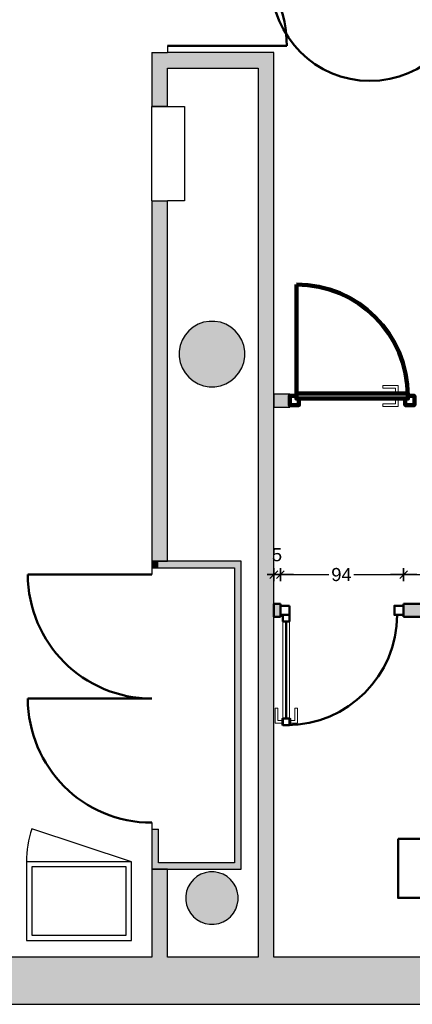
# Model space of a CAD drawing. Header units: metres. Extents: x -1 to 430, y -6 to 31.
# Tile 7 of 12: x 409.27 to 412.26, y 12.84 to 20.35. Entities that reach past the tile are written whole.
import ezdxf

# ---------------------------------------------------------------- set-up
doc = ezdxf.new("R2010")
doc.units = ezdxf.units.M
doc.header["$PDMODE"] = 65
doc.linetypes.add('CONTINUA', pattern=[0])
doc.linetypes.add('VERDECKT', pattern=[9.525, 6.35, -3.175])
for name, color, linetype, lineweight in [('3D PB MURS', 7, 'CONTINUA', 25), ('3D PB MURS NOUS', 7, 'CONTINUA', 25), ('3D PB PILAR', 7, 'CONTINUA', 25), ('PB ESCALES 2D', 7, 'CONTINUA', 25), ('PB MAMPARES', 7, 'CONTINUA', 25), ('PB MOBLES', 7, 'CONTINUA', 25)]:
    doc.layers.add(name, color=color, linetype=linetype, lineweight=lineweight)
doc.styles.add('ARIAL', font='arial.ttf')
doc.dimstyles.new('DIMSTYLE_2', dxfattribs={"dimtxt": 0.1, "dimasz": 0.1, "dimexe": 0, "dimexo": 1e-06, "dimgap": 0.05, "dimtad": 2, "dimdec": 0, "dimlfac": 100, "dimrnd": 1, "dimzin": 4, "dimdsep": 46, "dimtxsty": 'ARIAL', "dimblk1": 'ALL_ML_STRICH', "dimblk2": 'ALL_ML_STRICH', "dimsah": 1, "dimcen": 0, "dimse1": 1, "dimse2": 1, "dimclrd": 2, "dimclre": 2, "dimclrt": 2, "dimadec": 0, "dimazin": 0, "dimtfac": 1, "dimtdec": 0, "dimtix": 1, "dimtmove": 2, "dimatfit": 3, "dimfxl": 0, "dimtvp": 1.2, "dimtzin": 0, "dimlwd": 0, "dimlwe": 35, "dimarcsym": 0})
doc.dimstyles.new('DIMSTYLE_3', dxfattribs={"dimtxt": 0.1, "dimasz": 0.1, "dimexe": 0, "dimexo": 1e-06, "dimgap": 0.05, "dimtad": 0, "dimdec": 0, "dimlfac": 100, "dimrnd": 1, "dimzin": 4, "dimdsep": 46, "dimtxsty": 'ARIAL', "dimblk1": 'ALL_ML_STRICH', "dimblk2": 'ALL_ML_STRICH', "dimsah": 1, "dimcen": 0, "dimse1": 1, "dimse2": 1, "dimclrd": 2, "dimclre": 2, "dimclrt": 2, "dimadec": 0, "dimazin": 0, "dimtfac": 1, "dimtdec": 0, "dimtix": 1, "dimtmove": 2, "dimatfit": 3, "dimfxl": 0, "dimtzin": 0, "dimlwd": 0, "dimlwe": 35, "dimarcsym": 0})
doc.dimstyles.new('DIMSTYLE_4', dxfattribs={"dimtxt": 0.1, "dimasz": 0.1, "dimexe": 0, "dimexo": 1e-06, "dimgap": 0.05, "dimtad": 0, "dimrnd": 0.01, "dimzin": 4, "dimdsep": 46, "dimtxsty": 'ARIAL', "dimblk1": 'ALL_ML_STRICH', "dimblk2": 'ALL_ML_STRICH', "dimsah": 1, "dimcen": 0, "dimse1": 1, "dimse2": 1, "dimclrd": 2, "dimclre": 2, "dimclrt": 2, "dimadec": 0, "dimazin": 0, "dimtfac": 1, "dimtdec": 0, "dimtix": 1, "dimtmove": 2, "dimatfit": 3, "dimfxl": 0, "dimtzin": 0, "dimlwd": 0, "dimlwe": 35, "dimarcsym": 0})

# ---------------------------------------------------------------- blocks, each defined once
blk = doc.blocks.new('_CLOSEDFILLED')
at = {"color": 0, "linetype": 'ByBlock', "lineweight": -2}
blk.add_solid([(-1, 0), (0, 0), (-1, 0)], dxfattribs=at)
blk = doc.blocks.new('ALL_ML_STRICH')
at = {"color": 0, "linetype": 'ByBlock', "lineweight": -2}
for p, q in [((-1, 0), (0.5, 0)), ((-0.3, -0.3), (0.3, 0.3)), ((0, -0.5), (0, 0.5))]:
    blk.add_line(p, q, dxfattribs=at)
blk = doc.blocks.new('*D22')
at = {"layer": 'DEFPOINTS', "color": 2, "linetype": 'CONTINUA', "lineweight": 35, "transparency": 33554687}
for p in [(411.2064, 16.1181), (411.2064, 16.0134), (411.2564, 15.8957)]:
    blk.add_point(p, dxfattribs=at)
at = {"layer": 'PB MAMPARES', "color": 2, "linetype": 'CONTINUA', "lineweight": -2, "transparency": 33554687}
blk.add_line((411.2064, 16.1181), (411.2564, 16.1181), dxfattribs=at)
at = {"layer": 'PB MAMPARES', "color": 2, "linetype": 'CONTINUA', "lineweight": 35, "transparency": 33554687, "xscale": 0.1, "yscale": 0.1, "zscale": 0.1, "rotation": 180}
blk.add_blockref('ALL_ML_STRICH', (411.2064, 16.1181), dxfattribs=at)
at = {"layer": 'PB MAMPARES', "color": 2, "linetype": 'CONTINUA', "lineweight": 35, "transparency": 33554687, "xscale": 0.1, "yscale": 0.1, "zscale": 0.1}
blk.add_blockref('ALL_ML_STRICH', (411.2564, 16.1181), dxfattribs=at)
at = {"layer": 'PB MAMPARES', "color": 2, "linetype": 'CONTINUA', "lineweight": 35, "transparency": 33554687, "insert": (411.2304, 16.2698), "char_height": 0.1, "width": 0.1, "attachment_point": 5, "style": 'ARIAL'}
blk.add_mtext('\\A1;{5}', dxfattribs=at)
blk = doc.blocks.new('*D23')
at = {"layer": 'DEFPOINTS', "color": 2, "linetype": 'CONTINUA', "lineweight": 35, "transparency": 33554687}
for p in [(411.2564, 16.1181), (411.2564, 15.8957), (412.1964, 15.8957)]:
    blk.add_point(p, dxfattribs=at)
at = {"layer": 'PB MAMPARES', "color": 2, "linetype": 'CONTINUA', "lineweight": -2, "transparency": 33554687}
for p, q in [((411.2564, 16.1181), (411.6271, 16.1181)), ((411.8171, 16.1181), (412.1964, 16.1181))]:
    blk.add_line(p, q, dxfattribs=at)
at = {"layer": 'PB MAMPARES', "color": 2, "linetype": 'CONTINUA', "lineweight": 35, "transparency": 33554687, "xscale": 0.1, "yscale": 0.1, "zscale": 0.1, "rotation": 180}
blk.add_blockref('ALL_ML_STRICH', (411.2564, 16.1181), dxfattribs=at)
at = {"layer": 'PB MAMPARES', "color": 2, "linetype": 'CONTINUA', "lineweight": 35, "transparency": 33554687, "xscale": 0.1, "yscale": 0.1, "zscale": 0.1}
blk.add_blockref('ALL_ML_STRICH', (412.1964, 16.1181), dxfattribs=at)
at = {"layer": 'PB MAMPARES', "color": 2, "linetype": 'CONTINUA', "lineweight": 35, "transparency": 33554687, "insert": (411.7221, 16.1181), "char_height": 0.1, "width": 0.2, "attachment_point": 5, "style": 'ARIAL'}
blk.add_mtext('\\A1;{94}', dxfattribs=at)
blk = doc.blocks.new('*D24')
at = {"layer": 'DEFPOINTS', "color": 2, "linetype": 'CONTINUA', "lineweight": 35, "transparency": 33554687}
for p in [(412.1964, 16.1181), (412.1964, 15.8957), (414.6255, 15.8957)]:
    blk.add_point(p, dxfattribs=at)
at = {"layer": 'PB MAMPARES', "color": 2, "linetype": 'CONTINUA', "lineweight": -2, "transparency": 33554687}
for p, q in [((412.1964, 16.1181), (413.2532, 16.1181)), ((413.5832, 16.1181), (414.6255, 16.1181))]:
    blk.add_line(p, q, dxfattribs=at)
at = {"layer": 'PB MAMPARES', "color": 2, "linetype": 'CONTINUA', "lineweight": 35, "transparency": 33554687, "xscale": 0.1, "yscale": 0.1, "zscale": 0.1, "rotation": 180}
blk.add_blockref('ALL_ML_STRICH', (412.1964, 16.1181), dxfattribs=at)
at = {"layer": 'PB MAMPARES', "color": 2, "linetype": 'CONTINUA', "lineweight": 35, "transparency": 33554687, "xscale": 0.1, "yscale": 0.1, "zscale": 0.1}
blk.add_blockref('ALL_ML_STRICH', (414.6255, 16.1181), dxfattribs=at)
at = {"layer": 'PB MAMPARES', "color": 2, "linetype": 'CONTINUA', "lineweight": 35, "transparency": 33554687, "insert": (413.4182, 16.1181), "char_height": 0.1, "width": 0.4, "attachment_point": 5, "style": 'ARIAL'}
blk.add_mtext('\\A1;{\\A1;{2.43\\H0.066000;\\S^ ;}}', dxfattribs=at)

msp = doc.modelspace()

# ---------------------------------------------------------------- hatches: boundary and pattern name
at = {"layer": '3D PB MURS', "linetype": 'CONTINUA', "lineweight": 18, "true_color": 0xa0a0a0, "transparency": 33554687}
for points in [[(410.3964, 19.6879), (410.3964, 20.1008), (410.2764, 20.1008), (410.2764, 19.6879)], [(411.0864, 20.1008), (410.3964, 20.1008), (410.3964, 19.9808), (411.0864, 19.9808)], [(411.2064, 13.2006), (411.2064, 20.1008), (411.0864, 20.1008), (411.0864, 13.2006)], [(410.2764, 18.9702), (410.2764, 16.2204), (410.3964, 16.2204), (410.3964, 18.9702)], [(410.3264, 16.2204), (410.2764, 16.2204), (410.2764, 16.1685), (410.3264, 16.1685)], [(410.3264, 16.1704), (410.9064, 16.1704), (410.9064, 16.2204), (410.3264, 16.2204)], [(410.9064, 16.2208), (410.9064, 13.8708), (410.9564, 13.8708), (410.9564, 16.2208)], [(410.3264, 13.9208), (410.3264, 14.1762), (410.2764, 14.1762), (410.2764, 13.9208)], [(410.9064, 13.9208), (410.2764, 13.9208), (410.2764, 13.8708), (410.9064, 13.8708)], [(410.2764, 13.8708), (410.2764, 13.2006), (410.3964, 13.2006), (410.3964, 13.8708)], [(400.7564, 12.8406), (423.6575, 12.8406), (423.7321, 13.2006), (400.7564, 13.2006)]]:
    msp.add_hatch(color=253, dxfattribs=at).paths.add_polyline_path(points)
at = {"layer": '3D PB MURS NOUS', "linetype": 'CONTINUA', "lineweight": 18, "true_color": 0xff3838, "transparency": 33554687}
msp.add_hatch(color=20, dxfattribs=at).paths.add_polyline_path([(411.3284, 17.4957), (411.2064, 17.4957), (411.2064, 17.3957), (411.3284, 17.3957)])
at = {"layer": '3D PB PILAR', "linetype": 'CONTINUA', "lineweight": 18, "transparency": 33554687}
for points in [[(410.7564, 18.05), (410.7127, 18.05), (410.6697, 18.0424), (410.6286, 18.0274), (410.5908, 18.0056), (410.5573, 17.9775), (410.5292, 17.944), (410.5074, 17.9062), (410.4925, 17.8652), (410.4849, 17.8221), (410.4849, 17.7784), (410.4925, 17.7354), (410.5074, 17.6944), (410.5292, 17.6565), (410.5573, 17.6231), (410.5908, 17.595), (410.6286, 17.5731), (410.6697, 17.5582), (410.7127, 17.5506), (410.7564, 17.5506), (410.7994, 17.5582), (410.8405, 17.5731), (410.8783, 17.595), (410.9118, 17.6231), (410.9399, 17.6565), (410.9617, 17.6944), (410.9766, 17.7354), (410.9842, 17.7784), (410.9842, 17.8221), (410.9766, 17.8652), (410.9617, 17.9062), (410.9399, 17.944), (410.9118, 17.9775), (410.8783, 18.0056), (410.8405, 18.0274), (410.7994, 18.0424)], [(410.752, 13.8504), (410.7171, 13.8504), (410.6827, 13.8444), (410.6498, 13.8324), (410.6195, 13.8149), (410.5928, 13.7925), (410.5703, 13.7657), (410.5528, 13.7354), (410.5409, 13.7026), (410.5348, 13.6682), (410.5348, 13.6332), (410.5409, 13.5988), (410.5528, 13.566), (410.5703, 13.5357), (410.5928, 13.5089), (410.6195, 13.4865), (410.6498, 13.469), (410.6827, 13.457), (410.7171, 13.451), (410.752, 13.451), (410.7864, 13.457), (410.8193, 13.469), (410.8496, 13.4865), (410.8763, 13.5089), (410.8988, 13.5357), (410.9163, 13.566), (410.9282, 13.5988), (410.9343, 13.6332), (410.9343, 13.6682), (410.9282, 13.7026), (410.9163, 13.7354), (410.8988, 13.7657), (410.8763, 13.7925), (410.8496, 13.8149), (410.8193, 13.8324), (410.7864, 13.8444)]]:
    msp.add_hatch(color=9, dxfattribs=at).paths.add_polyline_path(points)
at = {"layer": 'PB MAMPARES', "linetype": 'VERDECKT', "lineweight": 25, "transparency": 33554687}
for points in [[(411.2564, 15.7957), (411.2564, 15.8957), (411.2064, 15.8957), (411.2064, 15.7957)], [(414.6255, 15.8957), (412.1964, 15.8957), (412.1964, 15.7957), (414.4744, 15.7957), (414.4744, 15.2957), (414.5745, 15.2957), (414.5745, 15.7957), (414.6255, 15.7957)]]:
    msp.add_hatch(color=180, dxfattribs=at).paths.add_polyline_path(points)

# ---------------------------------------------------------------- linework, layer by layer
at = {"layer": '3D PB MURS', "color": 202, "linetype": 'CONTINUA', "lineweight": 50, "transparency": 33554687}
for p, q in [((410.3964, 20.1508), (411.3055, 20.1508)), ((410.2764, 16.1185), (409.3308, 16.1185)), ((410.2764, 15.1719), (409.3308, 15.1719))]:
    msp.add_line(p, q, dxfattribs=at)
at = {"layer": '3D PB MURS', "color": 7, "linetype": 'CONTINUA', "lineweight": 25, "transparency": 33554687}
for p, q in [((410.3964, 20.1508), (410.3964, 20.1008)), ((410.2764, 20.1008), (410.3964, 20.1008)), ((410.2764, 20.1008), (410.2764, 19.6879)), ((411.0864, 20.1008), (410.3964, 20.1008)), ((411.2064, 20.1008), (411.0864, 20.1008)), ((411.2064, 13.2006), (411.2064, 20.1008)), ((410.3964, 19.6879), (410.3964, 19.9808)), ((410.3964, 19.9808), (411.0864, 19.9808)), ((411.0864, 19.9808), (411.0864, 13.2006)), ((410.3964, 19.6879), (410.2764, 19.6879)), ((410.2764, 18.9702), (410.3964, 18.9702)), ((410.2764, 18.9702), (410.2764, 16.2204)), ((410.3964, 16.2204), (410.3964, 18.9702)), ((410.2764, 16.2204), (410.3264, 16.2204)), ((410.3264, 16.2204), (410.2764, 16.2204)), ((410.2764, 16.2204), (410.2764, 16.1685)), ((410.3264, 16.1685), (410.2764, 16.1685)), ((410.2764, 16.1685), (410.2764, 16.1185)), ((410.3264, 16.2204), (410.3964, 16.2204)), ((410.3964, 16.2204), (410.3264, 16.2204)), ((410.3264, 16.1685), (410.3264, 16.1704)), ((410.3264, 16.1704), (410.9064, 16.1704)), ((410.9064, 16.2204), (410.3964, 16.2204)), ((410.9064, 16.2208), (410.9064, 16.2204)), ((410.9564, 16.2208), (410.9064, 16.2208)), ((410.9064, 16.1704), (410.9064, 13.9208)), ((410.9564, 13.8708), (410.9564, 16.2208)), ((410.2764, 15.1729), (410.2764, 15.1719)), ((410.2764, 14.2262), (410.2764, 14.1762)), ((410.2764, 14.1762), (410.3264, 14.1762)), ((410.2764, 14.1762), (410.2764, 13.9208)), ((410.3264, 13.9208), (410.3264, 14.1762)), ((410.2764, 13.9208), (410.2764, 13.8708)), ((410.9064, 13.9208), (410.3264, 13.9208)), ((410.2764, 13.8708), (410.3964, 13.8708)), ((410.2764, 13.8708), (410.2764, 13.2006)), ((410.3964, 13.8708), (410.2764, 13.8708)), ((410.3964, 13.8708), (410.9064, 13.8708)), ((410.3964, 13.2006), (410.3964, 13.8708)), ((410.9064, 13.8708), (410.9564, 13.8708)), ((410.2764, 13.2006), (406.1513, 13.2006)), ((411.0864, 13.2006), (410.3964, 13.2006)), ((417.6671, 13.2006), (411.2064, 13.2006)), ((400.9274, 12.8406), (423.6575, 12.8406))]:
    msp.add_line(p, q, dxfattribs=at)
at = {"layer": '3D PB MURS', "color": 202, "linetype": 'CONTINUA', "lineweight": 50, "transparency": 33554687}
for centre, radius, start, end in [((410.3964, 20.1508), 0.909, 0, 90), ((410.2764, 16.1185), 0.9457, 180, 270), ((410.2764, 15.1719), 0.9457, 180, 270)]:
    msp.add_arc(centre, radius, start, end, dxfattribs=at)
at = {"layer": '3D PB MURS NOUS', "color": 240, "linetype": 'CONTINUA', "lineweight": 140, "transparency": 33554687}
msp.add_line((411.3784, 17.5007), (411.3784, 18.3307), dxfattribs=at)
at = {"layer": '3D PB MURS NOUS', "color": 7, "linetype": 'CONTINUA', "lineweight": 25, "transparency": 33554687}
for p, q in [((411.3284, 17.4957), (411.2064, 17.4957)), ((411.2064, 17.4957), (411.2064, 17.3957)), ((411.3284, 17.4957), (411.3284, 17.3957)), ((411.2064, 17.3957), (411.3284, 17.3957))]:
    msp.add_line(p, q, dxfattribs=at)
at = {"layer": '3D PB MURS NOUS', "color": 4, "linetype": 'CONTINUA', "lineweight": 50, "transparency": 33554687}
for p, q in [((411.2564, 15.8957), (411.2064, 15.8957)), ((411.2064, 15.8957), (411.2064, 15.7957)), ((411.2564, 15.8957), (411.2564, 15.7957)), ((412.1964, 15.7957), (412.1964, 15.8957)), ((414.6255, 15.8957), (412.1964, 15.8957)), ((411.2064, 15.7957), (411.2564, 15.7957)), ((412.1964, 15.7957), (414.4744, 15.7957)), ((411.3014, 15.0207), (411.3014, 15.7607))]:
    msp.add_line(p, q, dxfattribs=at)
at = {"layer": '3D PB MURS NOUS', "color": 240, "linetype": 'CONTINUA', "lineweight": 140, "transparency": 33554687}
for points in [[(412.2284, 17.4607), (411.3784, 17.4607), (411.3784, 17.4807), (411.3784, 17.5007), (412.2284, 17.5007), (412.2284, 17.4807), (412.2284, 17.4607)], [(411.3784, 17.4807), (411.3784, 17.4607), (411.3984, 17.4607), (411.3984, 17.4107), (411.3284, 17.4107), (411.3284, 17.4807), (411.3784, 17.4807)], [(412.2084, 17.4607), (412.2284, 17.4607), (412.2284, 17.4807), (412.2784, 17.4807), (412.2784, 17.4107), (412.2084, 17.4107), (412.2084, 17.4607)]]:
    msp.add_lwpolyline(points, close=True, dxfattribs=at)
at = {"layer": '3D PB MURS NOUS', "color": 40, "linetype": 'CONTINUA', "lineweight": 18, "transparency": 33554687}
for points in [[(412.1534, 17.5107), (412.1334, 17.5107), (412.1334, 17.5407), (412.0384, 17.5407), (412.0384, 17.5607), (412.1534, 17.5607), (412.1534, 17.5107)], [(412.1684, 17.5007), (412.1184, 17.5007), (412.1184, 17.5107), (412.1684, 17.5107), (412.1684, 17.5007)], [(412.1534, 17.4507), (412.1334, 17.4507), (412.1334, 17.4207), (412.0384, 17.4207), (412.0384, 17.4007), (412.1534, 17.4007), (412.1534, 17.4507)], [(412.1684, 17.4507), (412.1184, 17.4507), (412.1184, 17.4607), (412.1684, 17.4607), (412.1684, 17.4507)], [(411.3264, 15.0207), (411.3264, 15.7607), (411.2764, 15.7607), (411.2764, 15.0207), (411.3264, 15.0207)], [(411.2664, 14.9857), (411.2664, 15.0057), (411.2364, 15.0057), (411.2364, 15.1007), (411.2164, 15.1007), (411.2164, 14.9857), (411.2664, 14.9857)], [(411.3364, 14.9857), (411.3364, 15.0057), (411.3664, 15.0057), (411.3664, 15.1007), (411.3864, 15.1007), (411.3864, 14.9857), (411.3364, 14.9857)], [(411.2764, 14.9707), (411.2764, 15.0207), (411.2664, 15.0207), (411.2664, 14.9707), (411.2764, 14.9707)], [(411.3364, 14.9707), (411.3364, 15.0207), (411.3264, 15.0207), (411.3264, 14.9707), (411.3364, 14.9707)]]:
    msp.add_lwpolyline(points, close=True, dxfattribs=at)
at = {"layer": '3D PB MURS NOUS', "color": 4, "linetype": 'CONTINUA', "lineweight": 50, "transparency": 33554687}
for points in [[(411.3264, 15.8807), (411.2564, 15.8807), (411.2564, 15.8107), (411.3264, 15.8107), (411.3264, 15.8807)], [(412.1964, 15.8807), (412.1264, 15.8807), (412.1264, 15.8107), (412.1964, 15.8107), (412.1964, 15.8807)], [(411.3264, 15.7607), (411.3264, 15.8107), (411.3064, 15.8107), (411.2764, 15.8107), (411.2764, 15.7607), (411.3264, 15.7607)], [(411.3064, 14.9707), (411.3264, 14.9707), (411.3264, 15.0207), (411.2764, 15.0207), (411.2764, 14.9707), (411.3064, 14.9707)]]:
    msp.add_lwpolyline(points, close=True, dxfattribs=at)
at = {"layer": '3D PB MURS NOUS', "color": 240, "linetype": 'CONTINUA', "lineweight": 140, "transparency": 33554687}
msp.add_arc((411.3784, 17.4807), 0.85, 0, 90, dxfattribs=at)
at = {"layer": '3D PB MURS NOUS', "color": 4, "linetype": 'CONTINUA', "lineweight": 50, "transparency": 33554687}
msp.add_arc((411.3064, 15.8107), 0.84, 270, 0, dxfattribs=at)
at = {"layer": '3D PB PILAR', "color": 7, "linetype": 'CONTINUA', "lineweight": 25, "transparency": 33554687}
for p, q in [((410.6286, 18.0274), (410.5908, 18.0056)), ((410.6697, 18.0424), (410.6286, 18.0274)), ((410.7127, 18.05), (410.6697, 18.0424)), ((410.7564, 18.05), (410.7127, 18.05)), ((410.7994, 18.0424), (410.7564, 18.05)), ((410.8405, 18.0274), (410.7994, 18.0424)), ((410.8783, 18.0056), (410.8405, 18.0274)), ((410.5573, 17.9775), (410.5292, 17.944)), ((410.5908, 18.0056), (410.5573, 17.9775)), ((410.9118, 17.9775), (410.8783, 18.0056)), ((410.9399, 17.944), (410.9118, 17.9775)), ((410.5074, 17.9062), (410.4925, 17.8652)), ((410.5292, 17.944), (410.5074, 17.9062)), ((410.9617, 17.9062), (410.9399, 17.944)), ((410.9766, 17.8652), (410.9617, 17.9062)), ((410.4925, 17.8652), (410.4849, 17.8221)), ((410.4849, 17.8221), (410.4849, 17.7784)), ((410.9842, 17.8221), (410.9766, 17.8652)), ((410.9842, 17.7784), (410.9842, 17.8221)), ((410.4849, 17.7784), (410.4925, 17.7354)), ((410.4925, 17.7354), (410.5074, 17.6944)), ((410.9617, 17.6944), (410.9766, 17.7354)), ((410.9766, 17.7354), (410.9842, 17.7784)), ((410.5074, 17.6944), (410.5292, 17.6565)), ((410.5292, 17.6565), (410.5573, 17.6231)), ((410.9118, 17.6231), (410.9399, 17.6565)), ((410.9399, 17.6565), (410.9617, 17.6944)), ((410.5573, 17.6231), (410.5908, 17.595)), ((410.5908, 17.595), (410.6286, 17.5731)), ((410.8405, 17.5731), (410.8783, 17.595)), ((410.8783, 17.595), (410.9118, 17.6231)), ((410.6286, 17.5731), (410.6697, 17.5582)), ((410.6697, 17.5582), (410.7127, 17.5506)), ((410.7127, 17.5506), (410.7564, 17.5506)), ((410.7564, 17.5506), (410.7994, 17.5582)), ((410.7994, 17.5582), (410.8405, 17.5731)), ((410.6498, 13.8324), (410.6195, 13.8149)), ((410.6827, 13.8444), (410.6498, 13.8324)), ((410.7171, 13.8504), (410.6827, 13.8444)), ((410.752, 13.8504), (410.7171, 13.8504)), ((410.7864, 13.8444), (410.752, 13.8504)), ((410.8193, 13.8324), (410.7864, 13.8444)), ((410.8496, 13.8149), (410.8193, 13.8324)), ((410.5703, 13.7657), (410.5528, 13.7354)), ((410.5928, 13.7925), (410.5703, 13.7657)), ((410.6195, 13.8149), (410.5928, 13.7925)), ((410.8763, 13.7925), (410.8496, 13.8149)), ((410.8988, 13.7657), (410.8763, 13.7925)), ((410.9163, 13.7354), (410.8988, 13.7657)), ((410.5409, 13.7026), (410.5348, 13.6682)), ((410.5528, 13.7354), (410.5409, 13.7026)), ((410.9282, 13.7026), (410.9163, 13.7354)), ((410.9343, 13.6682), (410.9282, 13.7026)), ((410.5348, 13.6682), (410.5348, 13.6332)), ((410.5348, 13.6332), (410.5409, 13.5988)), ((410.5409, 13.5988), (410.5528, 13.566)), ((410.9163, 13.566), (410.9282, 13.5988)), ((410.9282, 13.5988), (410.9343, 13.6332)), ((410.9343, 13.6332), (410.9343, 13.6682)), ((410.5528, 13.566), (410.5703, 13.5357)), ((410.5703, 13.5357), (410.5928, 13.5089)), ((410.8763, 13.5089), (410.8988, 13.5357)), ((410.8988, 13.5357), (410.9163, 13.566)), ((410.5928, 13.5089), (410.6195, 13.4865)), ((410.6195, 13.4865), (410.6498, 13.469)), ((410.6498, 13.469), (410.6827, 13.457)), ((410.6827, 13.457), (410.7171, 13.451)), ((410.7171, 13.451), (410.752, 13.451)), ((410.752, 13.451), (410.7864, 13.457)), ((410.7864, 13.457), (410.8193, 13.469)), ((410.8193, 13.469), (410.8496, 13.4865)), ((410.8496, 13.4865), (410.8763, 13.5089))]:
    msp.add_line(p, q, dxfattribs=at)
at = {"layer": 'PB ESCALES 2D', "color": 7, "linetype": 'CONTINUA', "lineweight": 25, "transparency": 33554687}
for p, q in [((410.2764, 18.9703), (410.2764, 19.6879)), ((410.2764, 19.6879), (410.5264, 19.6879)), ((410.5264, 19.6879), (410.5264, 18.9703)), ((410.5264, 18.9703), (410.3947, 18.9703)), ((410.1204, 13.9281), (409.3607, 14.1791))]:
    msp.add_line(p, q, dxfattribs=at)
for points in [[(409.3204, 13.3281), (410.1204, 13.3281), (410.1204, 13.9281), (409.3204, 13.9281), (409.3204, 13.3281)], [(409.3604, 13.3681), (410.0804, 13.3681), (410.0804, 13.8881), (409.3604, 13.8881), (409.3604, 13.3681)]]:
    msp.add_lwpolyline(points, close=True, dxfattribs=at)
msp.add_arc((410.1204, 13.9281), 0.8, 161.71914, 180, dxfattribs=at)
at = {"layer": 'PB MAMPARES', "color": 4, "linetype": 'CONTINUA', "lineweight": 50, "transparency": 33554687}
msp.add_line((411.3014, 15.0207), (411.3014, 15.7607), dxfattribs=at)
for points in [[(411.3264, 15.8807), (411.2564, 15.8807), (411.2564, 15.8107), (411.3264, 15.8107), (411.3264, 15.8807)], [(412.1964, 15.8807), (412.1264, 15.8807), (412.1264, 15.8107), (412.1964, 15.8107), (412.1964, 15.8807)], [(411.3264, 15.7607), (411.3264, 15.8107), (411.3064, 15.8107), (411.2764, 15.8107), (411.2764, 15.7607), (411.3264, 15.7607)], [(411.3064, 14.9707), (411.3264, 14.9707), (411.3264, 15.0207), (411.2764, 15.0207), (411.2764, 14.9707), (411.3064, 14.9707)]]:
    msp.add_lwpolyline(points, close=True, dxfattribs=at)
at = {"layer": 'PB MAMPARES', "color": 40, "linetype": 'CONTINUA', "lineweight": 18, "transparency": 33554687}
for points in [[(411.3264, 15.0207), (411.3264, 15.7607), (411.2764, 15.7607), (411.2764, 15.0207), (411.3264, 15.0207)], [(411.2664, 14.9857), (411.2664, 15.0057), (411.2364, 15.0057), (411.2364, 15.1007), (411.2164, 15.1007), (411.2164, 14.9857), (411.2664, 14.9857)], [(411.3364, 14.9857), (411.3364, 15.0057), (411.3664, 15.0057), (411.3664, 15.1007), (411.3864, 15.1007), (411.3864, 14.9857), (411.3364, 14.9857)], [(411.2764, 14.9707), (411.2764, 15.0207), (411.2664, 15.0207), (411.2664, 14.9707), (411.2764, 14.9707)], [(411.3364, 14.9707), (411.3364, 15.0207), (411.3264, 15.0207), (411.3264, 14.9707), (411.3364, 14.9707)]]:
    msp.add_lwpolyline(points, close=True, dxfattribs=at)
at = {"layer": 'PB MAMPARES', "color": 4, "linetype": 'CONTINUA', "lineweight": 50, "transparency": 33554687}
msp.add_arc((411.3064, 15.8107), 0.84, 270, 0, dxfattribs=at)
at = {"layer": 'PB MOBLES', "color": 202, "linetype": 'CONTINUA', "lineweight": 50, "transparency": 33554687}
msp.add_lwpolyline([(412.154, 14.1025), (412.604, 14.1025), (412.604, 13.6525), (412.154, 13.6525), (412.154, 14.1025)], close=True, dxfattribs=at)
at = {"layer": 'PB MOBLES', "color": 202, "linetype": 'VERDECKT', "lineweight": 50, "transparency": 33554687}
msp.add_circle((411.9392, 20.6339), 0.75, dxfattribs=at)

# ---------------------------------------------------------------- block references
at = {"layer": '3D PB PILAR', "color": 7, "linetype": 'CONTINUA', "lineweight": 25, "transparency": 33554687, "xscale": 0.0002666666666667, "yscale": 0.0002666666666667, "zscale": 0.0002666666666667}
for p in [(410.7345, 17.8003), (410.7345, 13.6507)]:
    msp.add_blockref('_CLOSEDFILLED', p, dxfattribs=at)

# ---------------------------------------------------------------- dimensions: what is measured, and where the dimension line sits
at = {"layer": 'PB MAMPARES', "color": 2, "linetype": 'CONTINUA', "lineweight": 35, "transparency": 33554687}
for base, p1, p2, dimstyle, picture, middle in [((411.2564, 16.1181), (411.2064, 16.0134), (411.2564, 15.8957), 'DIMSTYLE_2', '*D22', (411.2304, 16.2698)), ((412.1964, 16.1181), (411.2564, 15.8957), (412.1964, 15.8957), 'DIMSTYLE_3', '*D23', (411.7221, 16.1181)), ((414.6255, 16.1181), (412.1964, 15.8957), (414.6255, 15.8957), 'DIMSTYLE_4', '*D24', (413.4182, 16.1181))]:
    dim = msp.add_linear_dim(base=base, p1=p1, p2=p2, dimstyle=dimstyle, override={"dimpost": '<>', "dimclrd": 2, "dimclre": 2, "dimclrt": 2, "dimlwd": 0, "dimlwe": 35}, dxfattribs=at)
    dim.commit()
    dim.dimension.update_dxf_attribs({"geometry": picture, "text_midpoint": middle, "dimtype": 160})

doc.saveas('drawing.dxf')
